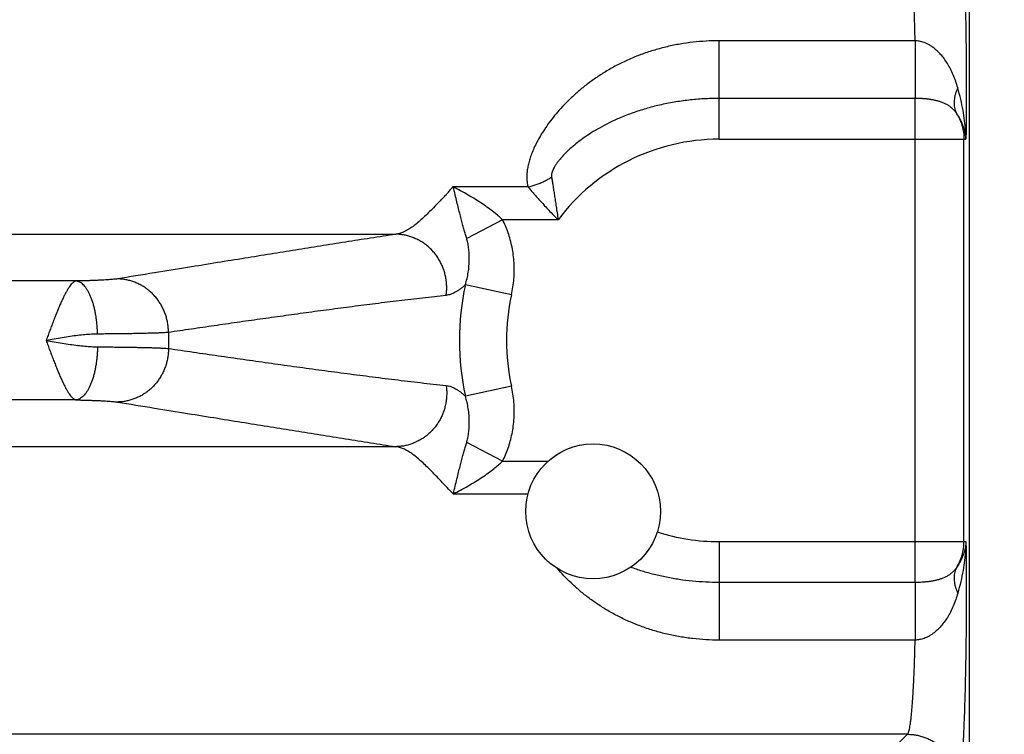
# Model space of a CAD drawing. Header units: inches. Extents: x 0 to 34, y 0 to 22.
# Tile 18 of 47: x 9.412 to 10.19, y 7.567 to 8.132. Entities that reach past the tile are written whole.
import ezdxf

# ---------------------------------------------------------------- set-up
doc = ezdxf.new("R2010")
doc.units = ezdxf.units.IN
doc.header["$LTSCALE"] = 1.87
doc.header["$MEASUREMENT"] = 0
doc.layers.get('0').update_dxf_attribs({"linetype": 'CONTINUOUS'})
doc.layers.add('DIMENSIONS', color=7, linetype='CONTINUOUS')
doc.styles.get("Standard").update_dxf_attribs({"font": 'txt', "width": 0.8})
doc.dimstyles.new('DIMSTYLE_1', dxfattribs={"dimtxt": 0.125, "dimasz": 0.18, "dimexe": 0.18, "dimexo": 0.0625, "dimgap": 0.09, "dimtad": 0, "dimtih": 1, "dimtoh": 1, "dimdec": 3, "dimzin": 4, "dimdsep": 46, "dimtxsty": 'STANDARD', "dimblk": '_FILLED', "dimblk1": '_FILLED', "dimblk2": '_FILLED', "dimcen": 0.09, "dimadec": 0, "dimazin": 0, "dimtp": 0.01, "dimtm": 0.01, "dimtfac": 1, "dimtdec": 3, "dimtofl": 0, "dimtmove": 0, "dimatfit": 3, "dimldrblk": '_FILLED', "dimfxl": 1, "dimtolj": 1, "dimtzin": 4, "dimarcsym": 0})

# ---------------------------------------------------------------- blocks, each defined once
blk = doc.blocks.new('_FILLED')
at = {"color": 0, "linetype": 'BYBLOCK'}
blk.add_solid([(0, 0), (-1, 0.1736), (-1, -0.1736)], dxfattribs=at)
blk = doc.blocks.new('*D3')
at = {"layer": 'DIMENSIONS', "color": 2, "linetype": 'CONTINUOUS'}
for p, q in [((10.10568, 8.50817), (11.78321, 8.50817)), ((11.65821, 8.50817), (11.65821, 7.32481)), ((11.65821, 4.95817), (11.65821, 6.88731)), ((10.12528, 4.95817), (11.78321, 4.95817))]:
    blk.add_line(p, q, dxfattribs=at)
at = {"layer": 'DIMENSIONS', "color": 2, "linetype": 'CONTINUOUS', "xscale": 0.18, "yscale": 0.18, "zscale": 0.18}
for p, rotation in [((11.65821, 8.50817), 90), ((11.65821, 4.95817), 270)]:
    blk.add_blockref('_FILLED', p, dxfattribs=dict(at, rotation=rotation))
at = {"layer": 'DIMENSIONS', "color": 2, "linetype": 'CONTINUOUS', "width": 0.8}
for s, p in [('3.550', (11.30821, 7.13731)), ('[', (11.30821, 6.94981)), (']', (11.90821, 6.94981)), ('90.17', (11.40821, 6.94981))]:
    blk.add_text(s, height=0.125, dxfattribs=at).set_placement(p)

msp = doc.modelspace()

# ---------------------------------------------------------------- linework, layer by layer
at = {"color": 7, "linetype": 'CONTINUOUS'}
for p, q in [((10.16268, 5.05807), (10.16268, 8.34071)), ((10.11962, 8.11486), (9.96468, 8.11486)), ((9.96468, 8.03709), (9.96468, 8.11486)), ((10.11966, 8.06932), (9.96468, 8.06932)), ((10.11966, 7.68701), (10.11966, 8.06932)), ((9.96468, 8.03709), (10.15977, 8.03709)), ((10.15821, 7.71925), (10.15821, 8.03709)), ((9.81384, 7.99938), (9.75439, 7.99938)), ((9.79365, 7.97349), (9.76532, 7.95882)), ((9.83754, 7.97349), (9.79365, 7.97349)), ((7.14707, 7.96208), (9.7093, 7.96208)), ((9.4567, 7.92513), (7.39967, 7.92513)), ((9.8007, 7.91419), (9.7643, 7.92219)), ((9.8007, 7.84214), (9.7643, 7.83415)), ((9.4567, 7.83121), (7.39967, 7.83121)), ((9.79365, 7.78285), (9.76532, 7.79752)), ((9.7093, 7.79426), (7.14707, 7.79426)), ((9.79365, 7.78285), (9.82967, 7.78285)), ((9.75465, 7.75696), (9.81375, 7.75696)), ((9.96468, 7.71925), (10.15977, 7.71925)), ((9.96468, 7.71925), (9.96468, 7.64148)), ((10.11966, 7.68701), (9.96468, 7.68701)), ((10.11962, 7.64148), (9.96468, 7.64148)), ((10.11361, 7.56708), (6.74276, 7.56708)), ((10.07887, 7.53234), (10.11361, 7.56708))]:
    msp.add_line(p, q, dxfattribs=at)
msp.add_circle((9.86518, 7.74317), 0.05325, dxfattribs=at)
for radius, start, end in [(0.15892, 90, 143.14108), (0.20516, 167.60957, 192.38963), (0.16789, 167.60973, 192.39032), (0.43504, 179.16876, 180.83124), (0.15892, 252.12139, 270)]:
    msp.add_arc((9.96468, 7.87817), radius, start, end, dxfattribs=at)
for points, knots in [([(10.15357, 8.22922), (10.15376, 8.22903), (10.15407, 8.22837), (10.15445, 8.2271), (10.15484, 8.22526), (10.15522, 8.22286), (10.15561, 8.21989), (10.15599, 8.21638), (10.15636, 8.21233), (10.15672, 8.20777), (10.15706, 8.20271), (10.15739, 8.19717), (10.15771, 8.19118), (10.15801, 8.18474), (10.15829, 8.17789), (10.15856, 8.17065), (10.1588, 8.16305), (10.15903, 8.15513), (10.15923, 8.1469), (10.15941, 8.13841), (10.15956, 8.12968), (10.1597, 8.12075), (10.15981, 8.11165), (10.15989, 8.1024), (10.15995, 8.09305), (10.15998, 8.08362), (10.15999, 8.07418), (10.15998, 8.06477), (10.15993, 8.05543), (10.15987, 8.04621), (10.15981, 8.04011), (10.15977, 8.03709)], [0, 0, 0, 0, 0.004148, 0.011013, 0.020752, 0.0334, 0.048941, 0.067325, 0.088467, 0.112269, 0.138633, 0.167471, 0.198693, 0.232196, 0.267853, 0.30553, 0.345073, 0.386327, 0.42913, 0.473308, 0.518684, 0.565112, 0.612446, 0.660539, 0.709215, 0.75824, 0.807364, 0.856341, 0.904928, 0.952887, 1, 1, 1, 1]), ([(10.11962, 8.11486), (10.11957, 8.11715), (10.11946, 8.12166), (10.11927, 8.12833), (10.11905, 8.13477), (10.11882, 8.14096), (10.11855, 8.14687), (10.11827, 8.15249), (10.11796, 8.15778), (10.11764, 8.16272), (10.1173, 8.16729), (10.11694, 8.17148), (10.11656, 8.17525), (10.11618, 8.1786), (10.11578, 8.18151), (10.11537, 8.18397), (10.11496, 8.18597), (10.11455, 8.18751), (10.11414, 8.18857), (10.1138, 8.18911), (10.11361, 8.18926)], [0, 0, 0, 0, 0.091707, 0.180797, 0.266917, 0.349724, 0.428883, 0.504066, 0.574931, 0.641151, 0.702437, 0.758544, 0.809237, 0.854296, 0.893545, 0.926846, 0.954106, 0.975284, 0.990446, 1, 1, 1, 1]), ([(9.96468, 8.11486), (9.96126, 8.11486), (9.9544, 8.11467), (9.94414, 8.1138), (9.93392, 8.11235), (9.92382, 8.11031), (9.91389, 8.10768), (9.90418, 8.10449), (9.89477, 8.10075), (9.88573, 8.09651), (9.87712, 8.09181), (9.86901, 8.08674), (9.86145, 8.08138), (9.85447, 8.07581), (9.8481, 8.07013), (9.84233, 8.06441), (9.83717, 8.05872), (9.83259, 8.05312), (9.82856, 8.04767), (9.82507, 8.0424), (9.82209, 8.03735), (9.81957, 8.03253), (9.81751, 8.02794), (9.81584, 8.02362), (9.81457, 8.01952), (9.81364, 8.01565), (9.81305, 8.01199), (9.81279, 8.00853), (9.81283, 8.00529), (9.81316, 8.00224), (9.81358, 8.0003), (9.81384, 7.99938)], [0, 0, 0, 0, 0.048976, 0.098145, 0.147381, 0.196569, 0.245603, 0.294363, 0.342713, 0.390443, 0.437292, 0.482989, 0.527266, 0.569889, 0.610661, 0.649428, 0.686092, 0.720589, 0.752895, 0.783016, 0.810994, 0.836893, 0.860806, 0.882882, 0.903274, 0.922186, 0.939795, 0.956258, 0.971698, 0.986237, 1, 1, 1, 1]), ([(10.15329, 8.07775), (10.1528, 8.07948), (10.15173, 8.08291), (10.14982, 8.08789), (10.14763, 8.09259), (10.14521, 8.09688), (10.14267, 8.10064), (10.14011, 8.1038), (10.13762, 8.10642), (10.13521, 8.10855), (10.13291, 8.11028), (10.13072, 8.11164), (10.12865, 8.1127), (10.1267, 8.11351), (10.12485, 8.1141), (10.12308, 8.11451), (10.12134, 8.11477), (10.12019, 8.11485), (10.11962, 8.11486)], [0, 0, 0, 0, 0.101174, 0.201701, 0.299668, 0.392845, 0.478215, 0.554215, 0.621384, 0.681219, 0.73476, 0.782861, 0.826183, 0.865417, 0.901414, 0.935139, 0.96763, 1, 1, 1, 1]), ([(10.11962, 8.11486), (10.11962, 8.11383), (10.11962, 8.11176), (10.11962, 8.10862), (10.11962, 8.10542), (10.11963, 8.1022), (10.11963, 8.09898), (10.11963, 8.09577), (10.11964, 8.09261), (10.11964, 8.0895), (10.11964, 8.08649), (10.11965, 8.08357), (10.11965, 8.08079), (10.11965, 8.07815), (10.11965, 8.07567), (10.11966, 8.07338), (10.11966, 8.07128), (10.11966, 8.06995), (10.11966, 8.06932)], [0, 0, 0, 0, 0.067599, 0.136783, 0.207057, 0.277929, 0.348901, 0.419475, 0.489154, 0.557449, 0.623881, 0.687983, 0.749306, 0.807418, 0.861912, 0.912405, 0.958542, 1, 1, 1, 1]), ([(10.15329, 8.07775), (10.1529, 8.07693), (10.15221, 8.0753), (10.15138, 8.07281), (10.15079, 8.07036), (10.15045, 8.06795), (10.15035, 8.06561), (10.15051, 8.06336), (10.15092, 8.0612), (10.15158, 8.05916), (10.15218, 8.05787), (10.15252, 8.05726)], [0, 0, 0, 0, 0.1276, 0.250582, 0.368938, 0.482797, 0.592438, 0.698303, 0.800995, 0.901267, 1, 1, 1, 1]), ([(10.15977, 8.03709), (10.15974, 8.03939), (10.15952, 8.04426), (10.15875, 8.05189), (10.15747, 8.06012), (10.15566, 8.06883), (10.15414, 8.07474), (10.15329, 8.07775)], [0, 0, 0, 0, 0.167663, 0.353927, 0.556477, 0.772778, 1, 1, 1, 1]), ([(9.96468, 8.06932), (9.96068, 8.06932), (9.95269, 8.0691), (9.94082, 8.0681), (9.92916, 8.06646), (9.91784, 8.06421), (9.90694, 8.06137), (9.89657, 8.05802), (9.88688, 8.05424), (9.87813, 8.05023), (9.8705, 8.0462), (9.86397, 8.0423), (9.8584, 8.0386), (9.85365, 8.03512), (9.8496, 8.03185), (9.84615, 8.02882), (9.84323, 8.026), (9.84076, 8.02339), (9.83868, 8.02099), (9.83697, 8.01878), (9.83557, 8.01676), (9.83446, 8.01491), (9.8336, 8.01324), (9.83298, 8.01173), (9.83257, 8.01038), (9.83234, 8.00919), (9.83228, 8.00814), (9.83233, 8.00749), (9.83237, 8.00719)], [0, 0, 0, 0, 0.077891, 0.155219, 0.231573, 0.306538, 0.379565, 0.450338, 0.518466, 0.581467, 0.637384, 0.686259, 0.729292, 0.767236, 0.800733, 0.830353, 0.856545, 0.879707, 0.900164, 0.9182, 0.934049, 0.947935, 0.96006, 0.970583, 0.979648, 0.987432, 0.994143, 1, 1, 1, 1]), ([(10.15252, 8.05726), (10.15209, 8.05792), (10.15115, 8.05919), (10.14953, 8.06094), (10.14768, 8.06253), (10.14563, 8.06393), (10.1434, 8.06514), (10.14102, 8.06616), (10.13852, 8.06701), (10.13593, 8.0677), (10.13328, 8.06824), (10.13058, 8.06866), (10.12786, 8.06897), (10.12513, 8.06918), (10.1224, 8.0693), (10.12058, 8.06932), (10.11966, 8.06932)], [0, 0, 0, 0, 0.064411, 0.129761, 0.196284, 0.264183, 0.33361, 0.404599, 0.477022, 0.550605, 0.624991, 0.699832, 0.774859, 0.849952, 0.925043, 1, 1, 1, 1]), ([(10.15977, 8.03709), (10.15968, 8.03845), (10.15934, 8.04122), (10.15837, 8.04536), (10.15691, 8.04947), (10.15498, 8.05348), (10.15339, 8.05603), (10.15252, 8.05726)], [0, 0, 0, 0, 0.189326, 0.385034, 0.58597, 0.791226, 1, 1, 1, 1]), ([(10.15252, 8.05726), (10.15299, 8.0565), (10.15386, 8.05495), (10.15501, 8.05255), (10.15599, 8.05008), (10.1568, 8.04755), (10.15743, 8.04498), (10.15788, 8.04237), (10.15815, 8.03973), (10.15821, 8.03797), (10.15821, 8.03709)], [0, 0, 0, 0, 0.125902, 0.251317, 0.376328, 0.501104, 0.625839, 0.750545, 0.875238, 1, 1, 1, 1]), ([(9.81384, 7.99938), (9.81493, 7.99963), (9.81709, 8.0002), (9.8203, 8.00124), (9.82345, 8.00247), (9.82653, 8.00387), (9.82952, 8.00544), (9.83144, 8.00659), (9.83238, 8.00719)], [0, 0, 0, 0, 0.165425, 0.33235, 0.50003, 0.667702, 0.834608, 1, 1, 1, 1]), ([(9.83237, 8.00719), (9.83254, 8.00616), (9.83289, 8.00399), (9.83344, 8.00059), (9.83403, 7.99687), (9.83465, 7.99284), (9.83532, 7.98848), (9.83603, 7.98379), (9.83677, 7.97876), (9.83728, 7.97529), (9.83753, 7.97349)], [0, 0, 0, 0, 0.092173, 0.193177, 0.303373, 0.423044, 0.552343, 0.691422, 0.840577, 1, 1, 1, 1]), ([(9.74555, 7.98963), (9.7462, 7.99034), (9.74776, 7.99167), (9.74981, 7.99415), (9.75208, 7.99672), (9.75359, 7.99852), (9.75439, 7.99938)], [0, 0, 0, 0, 0.219293, 0.465451, 0.732704, 1, 1, 1, 1]), ([(9.79365, 7.97349), (9.79261, 7.9745), (9.79036, 7.97655), (9.78666, 7.97963), (9.78241, 7.98285), (9.77758, 7.98622), (9.7722, 7.98965), (9.76645, 7.99307), (9.76055, 7.99633), (9.7566, 7.9984), (9.75464, 7.99938)], [0, 0, 0, 0, 0.092303, 0.194249, 0.307353, 0.432971, 0.570093, 0.714866, 0.860499, 1, 1, 1, 1]), ([(9.76532, 7.95882), (9.76502, 7.95986), (9.76438, 7.96204), (9.7634, 7.96546), (9.76235, 7.9692), (9.76123, 7.97327), (9.76007, 7.97769), (9.75886, 7.98249), (9.75756, 7.98771), (9.75619, 7.99339), (9.75518, 7.99733), (9.75465, 7.99937)], [0, 0, 0, 0, 0.077551, 0.162384, 0.254777, 0.355281, 0.46417, 0.581866, 0.709271, 0.848778, 1, 1, 1, 1]), ([(9.81384, 7.99938), (9.81455, 7.99853), (9.81606, 7.99677), (9.81843, 7.994), (9.82104, 7.99103), (9.82389, 7.98785), (9.82697, 7.98448), (9.83027, 7.98094), (9.83381, 7.97725), (9.83626, 7.97475), (9.83753, 7.97349)], [0, 0, 0, 0, 0.09462, 0.198418, 0.311286, 0.432959, 0.563045, 0.701145, 0.846941, 1, 1, 1, 1]), ([(9.74555, 7.98963), (9.7441, 7.9881), (9.74113, 7.9853), (9.73706, 7.98097), (9.7331, 7.97705), (9.72933, 7.97348), (9.72569, 7.97034), (9.72219, 7.96766), (9.71882, 7.96547), (9.71556, 7.96379), (9.71241, 7.96263), (9.71031, 7.9622), (9.7093, 7.96208)], [0, 0, 0, 0, 0.136439, 0.264647, 0.385225, 0.497596, 0.601379, 0.696503, 0.783181, 0.861964, 0.933833, 1, 1, 1, 1]), ([(9.8007, 7.91419), (9.80116, 7.91628), (9.80193, 7.92049), (9.80266, 7.92685), (9.80295, 7.93321), (9.8028, 7.93952), (9.80222, 7.94574), (9.80123, 7.9518), (9.79986, 7.95766), (9.79812, 7.96325), (9.79607, 7.96853), (9.79448, 7.97188), (9.79365, 7.97349)], [0, 0, 0, 0, 0.105312, 0.210468, 0.315104, 0.418868, 0.521416, 0.622398, 0.721308, 0.817576, 0.910642, 1, 1, 1, 1]), ([(9.7093, 7.96208), (9.70265, 7.96104), (9.68939, 7.95896), (9.66954, 7.95582), (9.64979, 7.95267), (9.6301, 7.94953), (9.61021, 7.94634), (9.58965, 7.94304), (9.56779, 7.93951), (9.54399, 7.93566), (9.51763, 7.93139), (9.49913, 7.92839), (9.48935, 7.9268)], [0, 0, 0, 0, 0.090598, 0.18086, 0.270653, 0.35986, 0.449365, 0.541895, 0.640351, 0.747618, 0.866553, 1, 1, 1, 1]), ([(9.74911, 7.91377), (9.74928, 7.91496), (9.74952, 7.91733), (9.74958, 7.92092), (9.74934, 7.9245), (9.74881, 7.92805), (9.74799, 7.93154), (9.74688, 7.93495), (9.7455, 7.93825), (9.74385, 7.94142), (9.74195, 7.94444), (9.7398, 7.94728), (9.73743, 7.94992), (9.73485, 7.95234), (9.73209, 7.95453), (9.72916, 7.95647), (9.72608, 7.95814), (9.72287, 7.95953), (9.71957, 7.96063), (9.71619, 7.96143), (9.71276, 7.96194), (9.71045, 7.96207), (9.7093, 7.96208)], [0, 0, 0, 0, 0.050572, 0.101213, 0.151897, 0.202597, 0.253285, 0.303935, 0.35452, 0.405017, 0.455402, 0.505658, 0.555769, 0.605725, 0.65552, 0.70515, 0.754621, 0.803939, 0.853118, 0.902173, 0.951126, 1, 1, 1, 1]), ([(9.7643, 7.92219), (9.76478, 7.92377), (9.76565, 7.92702), (9.7666, 7.932), (9.7672, 7.93706), (9.76744, 7.94205), (9.76733, 7.94683), (9.76692, 7.95126), (9.76625, 7.95523), (9.76565, 7.95769), (9.76532, 7.95882)], [0, 0, 0, 0, 0.133558, 0.271294, 0.409694, 0.545372, 0.674975, 0.795729, 0.905034, 1, 1, 1, 1]), ([(9.48935, 7.9268), (9.48893, 7.92673), (9.48798, 7.9266), (9.48641, 7.92643), (9.48454, 7.92626), (9.48239, 7.9261), (9.47995, 7.92594), (9.47725, 7.92579), (9.47431, 7.92566), (9.47114, 7.92553), (9.46777, 7.92541), (9.46421, 7.9253), (9.46051, 7.92521), (9.45798, 7.92516), (9.4567, 7.92513)], [0, 0, 0, 0, 0.039047, 0.08735, 0.144802, 0.211131, 0.28594, 0.368779, 0.459107, 0.556304, 0.659722, 0.76866, 0.882344, 1, 1, 1, 1]), ([(9.52969, 7.88448), (9.52969, 7.88563), (9.52961, 7.88794), (9.5292, 7.89138), (9.52852, 7.89477), (9.52758, 7.8981), (9.52637, 7.90134), (9.5249, 7.90446), (9.5232, 7.90746), (9.52126, 7.9103), (9.5191, 7.91297), (9.51674, 7.91544), (9.51419, 7.91771), (9.51147, 7.91976), (9.5086, 7.92156), (9.5056, 7.92312), (9.50249, 7.92442), (9.49928, 7.92544), (9.49601, 7.92619), (9.49269, 7.92666), (9.49046, 7.92678), (9.48935, 7.9268)], [0, 0, 0, 0, 0.053337, 0.106699, 0.160064, 0.213404, 0.266696, 0.319916, 0.373043, 0.426059, 0.478946, 0.531694, 0.584292, 0.636736, 0.689026, 0.741164, 0.79316, 0.845024, 0.896772, 0.948424, 1, 1, 1, 1]), ([(9.4567, 7.92513), (9.45636, 7.92507), (9.45562, 7.9248), (9.45455, 7.92413), (9.45346, 7.92311), (9.45233, 7.92178), (9.45114, 7.92016), (9.44992, 7.91823), (9.44866, 7.91602), (9.44736, 7.91353), (9.44603, 7.91078), (9.44467, 7.9078), (9.44328, 7.90459), (9.44187, 7.90119), (9.44043, 7.89762), (9.43897, 7.89391), (9.43751, 7.89008), (9.43604, 7.88615), (9.43453, 7.88218), (9.43356, 7.8795), (9.43305, 7.87816)], [0, 0, 0, 0, 0.019764, 0.043294, 0.070836, 0.103268, 0.140936, 0.183648, 0.23138, 0.283991, 0.341206, 0.402729, 0.468214, 0.537271, 0.609471, 0.684318, 0.761298, 0.839897, 0.919598, 1, 1, 1, 1]), ([(9.47365, 7.88323), (9.47363, 7.88441), (9.47356, 7.88678), (9.47332, 7.89031), (9.47297, 7.89378), (9.47249, 7.89718), (9.47191, 7.90049), (9.47121, 7.90366), (9.47041, 7.9067), (9.46951, 7.90956), (9.46852, 7.91223), (9.46744, 7.9147), (9.46629, 7.91694), (9.46507, 7.91894), (9.46378, 7.92068), (9.46244, 7.92216), (9.46106, 7.92336), (9.45964, 7.92427), (9.45819, 7.92488), (9.45719, 7.92508), (9.4567, 7.92513)], [0, 0, 0, 0, 0.074354, 0.14832, 0.221452, 0.293311, 0.363474, 0.431538, 0.497124, 0.559885, 0.619514, 0.675751, 0.728393, 0.77731, 0.822461, 0.863918, 0.901897, 0.936793, 0.969216, 1, 1, 1, 1]), ([(9.7643, 7.92219), (9.7636, 7.92154), (9.76223, 7.92034), (9.76018, 7.91871), (9.75822, 7.91734), (9.75632, 7.91619), (9.75447, 7.91527), (9.75266, 7.91455), (9.75088, 7.91404), (9.7497, 7.91384), (9.74911, 7.91377)], [0, 0, 0, 0, 0.162257, 0.309675, 0.4447, 0.5695, 0.685976, 0.795614, 0.899802, 1, 1, 1, 1]), ([(9.74911, 7.91377), (9.7429, 7.9131), (9.73048, 7.9117), (9.71189, 7.9095), (9.69336, 7.90721), (9.67495, 7.90485), (9.65665, 7.90245), (9.63841, 7.89999), (9.62021, 7.89748), (9.60203, 7.89494), (9.58391, 7.89237), (9.56583, 7.88977), (9.54777, 7.88714), (9.53572, 7.88537), (9.52969, 7.88448)], [0, 0, 0, 0, 0.08466, 0.16933, 0.253747, 0.337643, 0.420888, 0.503872, 0.586945, 0.669916, 0.752563, 0.834999, 0.917415, 1, 1, 1, 1]), ([(9.47365, 7.88323), (9.47206, 7.88321), (9.46871, 7.8831), (9.46349, 7.8827), (9.45786, 7.88208), (9.45193, 7.88128), (9.44576, 7.88033), (9.43943, 7.87928), (9.43517, 7.87855), (9.43303, 7.87817)], [0, 0, 0, 0, 0.11648, 0.244979, 0.383708, 0.530543, 0.683553, 0.84067, 1, 1, 1, 1]), ([(9.52969, 7.88448), (9.52902, 7.88443), (9.52754, 7.88433), (9.52509, 7.8842), (9.52221, 7.88407), (9.51892, 7.88395), (9.51522, 7.88384), (9.51113, 7.88373), (9.50668, 7.88363), (9.50188, 7.88354), (9.49676, 7.88346), (9.49135, 7.88339), (9.48566, 7.88332), (9.47973, 7.88327), (9.4757, 7.88324), (9.47365, 7.88323)], [0, 0, 0, 0, 0.03583, 0.079593, 0.131076, 0.190029, 0.256172, 0.329193, 0.408744, 0.494446, 0.58589, 0.682638, 0.784232, 0.890188, 1, 1, 1, 1]), ([(9.43303, 7.87817), (9.43517, 7.87779), (9.43943, 7.87706), (9.44575, 7.87601), (9.45191, 7.87506), (9.45785, 7.87426), (9.46348, 7.87364), (9.46871, 7.87324), (9.47206, 7.87312), (9.47365, 7.87311)], [0, 0, 0, 0, 0.15929, 0.316134, 0.469038, 0.616053, 0.755021, 0.883573, 1, 1, 1, 1]), ([(9.43305, 7.87816), (9.43356, 7.87683), (9.43453, 7.87415), (9.43604, 7.87017), (9.43751, 7.86625), (9.43897, 7.86242), (9.44043, 7.85871), (9.44187, 7.85514), (9.44328, 7.85175), (9.44467, 7.84854), (9.44603, 7.84556), (9.44736, 7.84281), (9.44866, 7.84033), (9.44991, 7.83811), (9.45114, 7.83619), (9.45232, 7.83456), (9.45345, 7.83323), (9.45455, 7.83222), (9.45562, 7.83153), (9.45636, 7.83127), (9.4567, 7.83121)], [0, 0, 0, 0, 0.080325, 0.160068, 0.238663, 0.315615, 0.390423, 0.462586, 0.531623, 0.597106, 0.658633, 0.71585, 0.768442, 0.816158, 0.858889, 0.89651, 0.92895, 0.95665, 0.980219, 1, 1, 1, 1]), ([(9.47365, 7.87311), (9.47363, 7.87193), (9.47356, 7.86956), (9.47332, 7.86603), (9.47297, 7.86255), (9.47249, 7.85915), (9.47191, 7.85585), (9.47121, 7.85267), (9.47041, 7.84964), (9.46951, 7.84678), (9.46852, 7.8441), (9.46744, 7.84164), (9.46629, 7.8394), (9.46507, 7.8374), (9.46378, 7.83565), (9.46244, 7.83418), (9.46106, 7.83298), (9.45964, 7.83207), (9.45819, 7.83146), (9.45719, 7.83125), (9.4567, 7.83121)], [0, 0, 0, 0, 0.074355, 0.148322, 0.221454, 0.293314, 0.363478, 0.431542, 0.497128, 0.559889, 0.619518, 0.675754, 0.728395, 0.777312, 0.822462, 0.863919, 0.901898, 0.936794, 0.969216, 1, 1, 1, 1]), ([(9.47365, 7.87311), (9.4757, 7.8731), (9.47973, 7.87307), (9.48566, 7.87301), (9.49135, 7.87295), (9.49676, 7.87288), (9.50188, 7.8728), (9.50668, 7.8727), (9.51113, 7.87261), (9.51522, 7.8725), (9.51892, 7.87239), (9.52221, 7.87227), (9.52509, 7.87214), (9.52754, 7.87201), (9.52902, 7.87191), (9.52969, 7.87186)], [0, 0, 0, 0, 0.109813, 0.215769, 0.317362, 0.41411, 0.505554, 0.591256, 0.670807, 0.743827, 0.809971, 0.868924, 0.920407, 0.96417, 1, 1, 1, 1]), ([(9.52969, 7.87186), (9.52969, 7.87071), (9.52961, 7.8684), (9.5292, 7.86496), (9.52852, 7.86157), (9.52758, 7.85824), (9.52637, 7.855), (9.5249, 7.85187), (9.5232, 7.84888), (9.52126, 7.84604), (9.5191, 7.84337), (9.51674, 7.84089), (9.51419, 7.83863), (9.51147, 7.83658), (9.5086, 7.83477), (9.5056, 7.83322), (9.50249, 7.83192), (9.49928, 7.83089), (9.49601, 7.83014), (9.49269, 7.82967), (9.49046, 7.82955), (9.48935, 7.82954)], [0, 0, 0, 0, 0.053337, 0.1067, 0.160065, 0.213406, 0.266698, 0.319919, 0.373046, 0.426062, 0.47895, 0.531697, 0.584295, 0.636739, 0.689029, 0.741167, 0.793162, 0.845026, 0.896774, 0.948425, 1, 1, 1, 1]), ([(9.52969, 7.87186), (9.53627, 7.87089), (9.54941, 7.86896), (9.56913, 7.86609), (9.58887, 7.86326), (9.60866, 7.86046), (9.62851, 7.8577), (9.6484, 7.855), (9.66834, 7.85234), (9.68839, 7.84975), (9.70855, 7.84724), (9.72881, 7.84482), (9.74234, 7.8433), (9.74911, 7.84256)], [0, 0, 0, 0, 0.090107, 0.180021, 0.270002, 0.360309, 0.450965, 0.541613, 0.632313, 0.723578, 0.815464, 0.907697, 1, 1, 1, 1]), ([(9.74911, 7.84256), (9.74928, 7.84138), (9.74951, 7.839), (9.74958, 7.83542), (9.74934, 7.83184), (9.74881, 7.82829), (9.74799, 7.8248), (9.74688, 7.82139), (9.7455, 7.81808), (9.74385, 7.81491), (9.74195, 7.8119), (9.7398, 7.80906), (9.73743, 7.80642), (9.73485, 7.80399), (9.73209, 7.80181), (9.72916, 7.79987), (9.72608, 7.7982), (9.72287, 7.79681), (9.71957, 7.79571), (9.71619, 7.7949), (9.71276, 7.7944), (9.71045, 7.79427), (9.7093, 7.79425)], [0, 0, 0, 0, 0.05057, 0.10121, 0.151893, 0.202592, 0.25328, 0.303929, 0.354514, 0.40501, 0.455396, 0.505652, 0.555764, 0.60572, 0.655515, 0.705146, 0.754617, 0.803936, 0.853116, 0.902172, 0.951125, 1, 1, 1, 1]), ([(9.74911, 7.84256), (9.74973, 7.84249), (9.75098, 7.84228), (9.75283, 7.84173), (9.75469, 7.84097), (9.75657, 7.84001), (9.75846, 7.83884), (9.76038, 7.83747), (9.76235, 7.8359), (9.76364, 7.83475), (9.7643, 7.83415)], [0, 0, 0, 0, 0.106024, 0.214925, 0.328154, 0.446991, 0.572612, 0.706046, 0.848233, 1, 1, 1, 1]), ([(9.79365, 7.78285), (9.79448, 7.78445), (9.79606, 7.78778), (9.79811, 7.79304), (9.79984, 7.79863), (9.80123, 7.80448), (9.80222, 7.81054), (9.80279, 7.81676), (9.80295, 7.82307), (9.80266, 7.82944), (9.80194, 7.83582), (9.80116, 7.84004), (9.8007, 7.84214)], [0, 0, 0, 0, 0.08888, 0.181695, 0.277864, 0.376754, 0.477717, 0.580218, 0.683969, 0.788702, 0.894142, 1, 1, 1, 1]), ([(9.76532, 7.79752), (9.76564, 7.79865), (9.76625, 7.8011), (9.76692, 7.80505), (9.76733, 7.80948), (9.76745, 7.81426), (9.76721, 7.81925), (9.76661, 7.82432), (9.76565, 7.82931), (9.76478, 7.83256), (9.7643, 7.83415)], [0, 0, 0, 0, 0.094579, 0.203651, 0.324295, 0.453873, 0.589625, 0.728182, 0.866153, 1, 1, 1, 1]), ([(9.4567, 7.83121), (9.45798, 7.83118), (9.46051, 7.83113), (9.46421, 7.83103), (9.46777, 7.83093), (9.47114, 7.83081), (9.47431, 7.83068), (9.47725, 7.83054), (9.47995, 7.8304), (9.48239, 7.83024), (9.48454, 7.83008), (9.48641, 7.82991), (9.48798, 7.82974), (9.48893, 7.82961), (9.48935, 7.82954)], [0, 0, 0, 0, 0.117656, 0.23134, 0.340278, 0.443696, 0.540893, 0.631221, 0.714059, 0.788869, 0.855198, 0.91265, 0.960953, 1, 1, 1, 1]), ([(9.48935, 7.82954), (9.49913, 7.82795), (9.51763, 7.82495), (9.54399, 7.82067), (9.56779, 7.81683), (9.58965, 7.8133), (9.61021, 7.81), (9.6301, 7.80681), (9.64979, 7.80366), (9.66954, 7.80052), (9.68939, 7.79738), (9.70265, 7.7953), (9.7093, 7.79426)], [0, 0, 0, 0, 0.133447, 0.252382, 0.359649, 0.458105, 0.550635, 0.64014, 0.729347, 0.81914, 0.909402, 1, 1, 1, 1]), ([(9.75465, 7.75696), (9.7552, 7.75902), (9.75621, 7.76297), (9.75758, 7.76866), (9.75887, 7.77387), (9.76007, 7.77867), (9.76123, 7.78308), (9.76235, 7.78714), (9.76339, 7.79088), (9.76438, 7.7943), (9.76502, 7.79648), (9.76532, 7.79752)], [0, 0, 0, 0, 0.152338, 0.291482, 0.418916, 0.536375, 0.64491, 0.745264, 0.837647, 0.922494, 1, 1, 1, 1]), ([(9.75465, 7.75696), (9.75302, 7.75865), (9.74984, 7.76196), (9.74524, 7.76681), (9.74088, 7.7714), (9.73674, 7.77567), (9.73281, 7.77958), (9.72907, 7.78309), (9.72548, 7.78617), (9.72203, 7.78879), (9.7187, 7.79093), (9.71549, 7.79258), (9.71238, 7.79371), (9.7103, 7.79414), (9.7093, 7.79426)], [0, 0, 0, 0, 0.118299, 0.230794, 0.337068, 0.436819, 0.529821, 0.615942, 0.695212, 0.767747, 0.833843, 0.894069, 0.949158, 1, 1, 1, 1]), ([(9.75465, 7.75696), (9.75655, 7.75791), (9.76045, 7.75994), (9.7663, 7.76318), (9.77208, 7.76661), (9.77749, 7.77006), (9.78235, 7.77344), (9.78663, 7.77668), (9.79035, 7.77977), (9.7926, 7.78184), (9.79365, 7.78285)], [0, 0, 0, 0, 0.135664, 0.28088, 0.426697, 0.564713, 0.691009, 0.804738, 0.907235, 1, 1, 1, 1]), ([(10.15977, 7.71925), (10.15968, 7.71789), (10.15934, 7.71512), (10.15837, 7.71098), (10.15691, 7.70687), (10.15498, 7.70286), (10.15339, 7.70031), (10.15252, 7.69908)], [0, 0, 0, 0, 0.189273, 0.385002, 0.585969, 0.791254, 1, 1, 1, 1]), ([(10.15252, 7.69908), (10.15299, 7.69983), (10.15386, 7.70138), (10.15501, 7.70379), (10.15599, 7.70626), (10.1568, 7.70878), (10.15743, 7.71136), (10.15788, 7.71397), (10.15815, 7.7166), (10.15821, 7.71837), (10.15821, 7.71925)], [0, 0, 0, 0, 0.125902, 0.251317, 0.376328, 0.501104, 0.625839, 0.750546, 0.875238, 1, 1, 1, 1]), ([(10.15977, 7.71925), (10.15974, 7.71694), (10.15952, 7.71208), (10.15875, 7.70446), (10.15747, 7.69623), (10.15567, 7.68751), (10.15414, 7.6816), (10.15329, 7.67859)], [0, 0, 0, 0, 0.167533, 0.353691, 0.556199, 0.772567, 1, 1, 1, 1]), ([(10.15977, 7.71925), (10.15981, 7.71623), (10.15987, 7.71013), (10.15993, 7.70091), (10.15998, 7.69157), (10.15999, 7.68216), (10.15998, 7.67271), (10.15995, 7.66329), (10.15989, 7.65394), (10.15981, 7.64469), (10.1597, 7.63558), (10.15956, 7.62666), (10.15941, 7.61793), (10.15923, 7.60944), (10.15903, 7.60121), (10.1588, 7.59328), (10.15856, 7.58568), (10.15829, 7.57845), (10.15801, 7.57159), (10.15771, 7.56516), (10.15739, 7.55916), (10.15706, 7.55363), (10.15672, 7.54857), (10.15636, 7.54401), (10.15599, 7.53996), (10.15561, 7.53645), (10.15522, 7.53348), (10.15484, 7.53108), (10.15445, 7.52924), (10.15407, 7.52797), (10.15376, 7.52731), (10.15357, 7.52712)], [0, 0, 0, 0, 0.047113, 0.095072, 0.143659, 0.192636, 0.24176, 0.290785, 0.339461, 0.387554, 0.434888, 0.481316, 0.526692, 0.57087, 0.613673, 0.654926, 0.69447, 0.732147, 0.767804, 0.801307, 0.832529, 0.861366, 0.88773, 0.911532, 0.932675, 0.951059, 0.966599, 0.979248, 0.988987, 0.995852, 1, 1, 1, 1]), ([(9.96468, 7.64148), (9.96125, 7.64148), (9.95437, 7.64167), (9.94407, 7.64255), (9.93382, 7.64401), (9.92368, 7.64606), (9.91371, 7.6487), (9.90398, 7.65192), (9.89454, 7.65568), (9.88547, 7.65996), (9.87685, 7.66468), (9.86873, 7.66978), (9.86116, 7.67517), (9.85419, 7.68076), (9.84782, 7.68647), (9.84206, 7.69221), (9.83853, 7.69613), (9.83686, 7.69808)], [0, 0, 0, 0, 0.071421, 0.143136, 0.214955, 0.286709, 0.358238, 0.429362, 0.499873, 0.569465, 0.637744, 0.704333, 0.768855, 0.830917, 0.890218, 0.946619, 1, 1, 1, 1]), ([(9.96468, 7.68701), (9.96116, 7.68701), (9.95414, 7.68719), (9.94367, 7.68796), (9.93335, 7.68923), (9.92326, 7.69099), (9.91347, 7.69321), (9.90404, 7.69586), (9.89793, 7.69792), (9.89495, 7.69902)], [0, 0, 0, 0, 0.148576, 0.296362, 0.44267, 0.586842, 0.728222, 0.866158, 1, 1, 1, 1]), ([(10.15252, 7.69908), (10.15209, 7.69842), (10.15115, 7.69715), (10.14953, 7.69539), (10.14768, 7.69381), (10.14563, 7.6924), (10.1434, 7.69119), (10.14102, 7.69017), (10.13852, 7.68932), (10.13592, 7.68863), (10.13327, 7.68809), (10.13057, 7.68767), (10.12785, 7.68737), (10.12513, 7.68716), (10.1224, 7.68704), (10.12057, 7.68701), (10.11966, 7.68701)], [0, 0, 0, 0, 0.064436, 0.129812, 0.196362, 0.264293, 0.333754, 0.404776, 0.47723, 0.550853, 0.625282, 0.700147, 0.775153, 0.850187, 0.925179, 1, 1, 1, 1]), ([(10.15252, 7.69908), (10.15218, 7.69846), (10.15158, 7.69718), (10.15092, 7.69514), (10.15051, 7.69298), (10.15035, 7.69072), (10.15045, 7.68839), (10.15079, 7.68598), (10.15138, 7.68353), (10.15221, 7.68104), (10.1529, 7.6794), (10.15329, 7.67859)], [0, 0, 0, 0, 0.098733, 0.199005, 0.301697, 0.407562, 0.517203, 0.631062, 0.749418, 0.8724, 1, 1, 1, 1]), ([(10.11966, 7.68701), (10.11966, 7.68639), (10.11966, 7.68506), (10.11966, 7.68296), (10.11965, 7.68067), (10.11965, 7.67819), (10.11965, 7.67555), (10.11965, 7.67276), (10.11964, 7.66985), (10.11964, 7.66683), (10.11964, 7.66373), (10.11963, 7.66056), (10.11963, 7.65736), (10.11963, 7.65413), (10.11962, 7.65091), (10.11962, 7.64772), (10.11962, 7.64458), (10.11962, 7.6425), (10.11962, 7.64148)], [0, 0, 0, 0, 0.041458, 0.087596, 0.13809, 0.192584, 0.250697, 0.31202, 0.376122, 0.442555, 0.51085, 0.580529, 0.651102, 0.722073, 0.792945, 0.863219, 0.932402, 1, 1, 1, 1]), ([(10.15329, 7.67859), (10.1528, 7.67685), (10.15173, 7.67342), (10.14982, 7.66843), (10.14762, 7.66372), (10.14519, 7.65943), (10.14265, 7.65568), (10.1401, 7.65251), (10.1376, 7.6499), (10.13519, 7.64777), (10.13289, 7.64605), (10.1307, 7.64469), (10.12863, 7.64363), (10.12668, 7.64282), (10.12484, 7.64223), (10.12307, 7.64183), (10.12134, 7.64157), (10.12019, 7.64149), (10.11962, 7.64148)], [0, 0, 0, 0, 0.101314, 0.20197, 0.300051, 0.39332, 0.478707, 0.554687, 0.621824, 0.681636, 0.735161, 0.783247, 0.826553, 0.865758, 0.901708, 0.935365, 0.967759, 1, 1, 1, 1]), ([(10.11361, 7.56708), (10.1138, 7.56722), (10.11414, 7.56777), (10.11455, 7.56883), (10.11496, 7.57037), (10.11537, 7.57237), (10.11578, 7.57483), (10.11618, 7.57774), (10.11656, 7.58109), (10.11694, 7.58486), (10.1173, 7.58904), (10.11764, 7.59362), (10.11796, 7.59856), (10.11827, 7.60385), (10.11855, 7.60947), (10.11882, 7.61538), (10.11905, 7.62157), (10.11927, 7.62801), (10.11946, 7.63467), (10.11957, 7.63919), (10.11962, 7.64148)], [0, 0, 0, 0, 0.009554, 0.024716, 0.045894, 0.073154, 0.106456, 0.145704, 0.190763, 0.241456, 0.297563, 0.358849, 0.425069, 0.495934, 0.571117, 0.650276, 0.733083, 0.819203, 0.908293, 1, 1, 1, 1]), ([(10.11361, 7.56708), (10.11477, 7.56708), (10.11709, 7.56697), (10.12055, 7.56651), (10.12395, 7.56575), (10.12728, 7.5647), (10.1305, 7.56336), (10.13359, 7.56175), (10.13653, 7.55987), (10.1393, 7.55774), (10.14187, 7.55539), (10.14423, 7.55281), (10.14636, 7.55005), (10.14824, 7.5471), (10.14985, 7.54401), (10.15119, 7.54079), (10.15224, 7.53746), (10.153, 7.53406), (10.15346, 7.5306), (10.15357, 7.52828), (10.15357, 7.52712)], [0, 0, 0, 0, 0.055526, 0.111062, 0.166606, 0.222158, 0.277718, 0.333283, 0.388852, 0.444425, 0.5, 0.555574, 0.611147, 0.666717, 0.722282, 0.777841, 0.833393, 0.888938, 0.944473, 1, 1, 1, 1])]:
    msp.add_open_spline(points, degree=3, knots=knots, dxfattribs=at)

# ---------------------------------------------------------------- dimensions: what is measured, and where the dimension line sits
at = {"layer": 'DIMENSIONS', "color": 2, "linetype": 'CONTINUOUS'}
dim = msp.add_linear_dim(base=(11.65821, 8.50817), p1=(10.12528, 4.95817), p2=(10.10568, 8.50817), angle=90, dimstyle='DIMSTYLE_1', dxfattribs=at)
dim.commit()
dim.dimension.update_dxf_attribs({"geometry": '*D3', "text_midpoint": (11.65821, 7.10606), "dimtype": 160})

doc.saveas('drawing.dxf')
